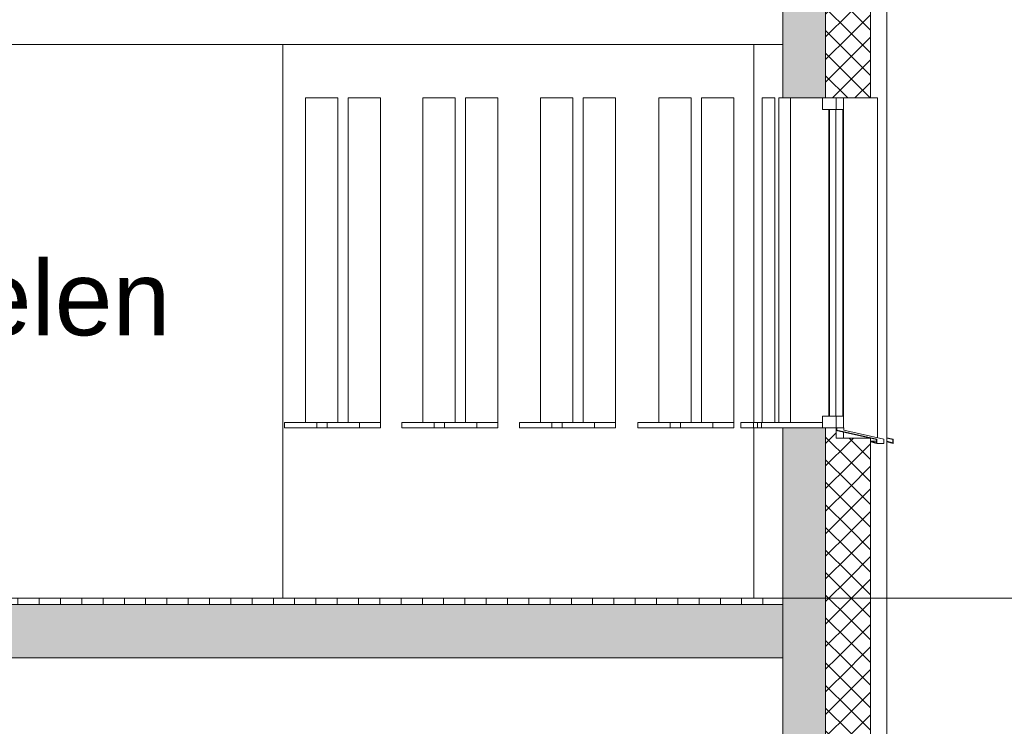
# Model space of a CAD drawing. Extents: x -138812 to 250702, y -18987 to 104055.
# Tile 167 of 193: x 106659 to 111284, y 86417 to 89736. Entities that reach past the tile are written whole.
import ezdxf

# ---------------------------------------------------------------- set-up
doc = ezdxf.new("R2010")
doc.units = 0
doc.header["$LTSCALE"] = 50
doc.linetypes.add('7 Voorgevel & doorsnede A-A$0$B0204', pattern=[1300, 1000, -100, 100, -100])
doc.layers.get('0').update_dxf_attribs({"linetype": 'CONTINUOUS'})
for name, color, linetype in [('7 Voorgevel & doorsnede A-A$0$00 Bestaand', 7, 'CONTINUOUS'), ('7 Voorgevel & doorsnede A-A$0$00 Bestaand Doorsnede-arcering', 7, 'CONTINUOUS'), ('7 Voorgevel & doorsnede A-A$0$00 Bestaand Laagscheidingslijnen', 7, 'CONTINUOUS'), ('7 Voorgevel & doorsnede A-A$0$00 Bestaand Ramen', 7, 'CONTINUOUS'), ('7 Voorgevel & doorsnede A-A$0$00 Bestaande vloeren', 7, 'CONTINUOUS'), ('7 Voorgevel & doorsnede A-A$0$00 Bestaande vloeren Doorsnede-arcering', 7, 'CONTINUOUS'), ('7 Voorgevel & doorsnede A-A$0$00 Bestaande vloeren Laagscheidingslijnen', 7, 'CONTINUOUS')]:
    doc.layers.add(name, color=color, linetype=linetype)
doc.styles.add('7 Voorgevel & doorsnede A-A$0$GENERATED_STYLE_1', font='ARIAL.TTF')
pattern_1 = [(-45, (108550.56, 1635.29), (53.033, 53.033), []), (45, (108550.56, 1635.29), (-53.033, 53.033), [])]

# ---------------------------------------------------------------- blocks, each defined once
blk = doc.blocks.new('7 Voorgevel & doorsnede A-A$0$Section Elem_282_3', base_point=(108550.6, 1635.3))
at = {"layer": '7 Voorgevel & doorsnede A-A$0$00 Bestaande vloeren', "color": 2, "linetype": 'Continuous', "lineweight": 0}
for p in [(83699.5, 14955.3), (96512.7, 14435.3)]:
    blk.add_line(p, (96512.7, 14955.3), dxfattribs=at)
blk = doc.blocks.new('7 Voorgevel & doorsnede A-A$0$Section Elem_289_3', base_point=(108550.6, 1635.3))
at = {"layer": '7 Voorgevel & doorsnede A-A$0$00 Bestaande vloeren Doorsnede-arcering', "linetype": 'Continuous', "lineweight": 0}
h = blk.add_hatch(dxfattribs=at)
h.set_pattern_fill('LIJNEN_VERT_100_0003', color=9, style=0, pattern_type=2)
h.set_pattern_definition([(90, (108550.56, 1635.29), (-100, 0), [])])
h.paths.add_polyline_path([(96512.7, 15205.3), (96512.7, 15235.3), (83899.9, 15235.3), (83899.9, 15205.3)], flags=0)
h = blk.add_hatch(dxfattribs=at)
h.set_pattern_fill('11_GEWAPEND_BETON__I_H_W_73', color=9, style=0, pattern_type=2)
h.set_pattern_definition([(0, (108550.56, 1635.29), (0, 70), [0, -70])])
h.paths.add_polyline_path([(96512.7, 14955.3), (96512.7, 15205.3), (83899.9, 15205.3), (83899.9, 14955.3)], flags=0)
at = {"layer": '7 Voorgevel & doorsnede A-A$0$00 Bestaande vloeren', "color": 2, "linetype": 'Continuous', "lineweight": 0}
for p in [(83899.9, 15235.3), (96512.7, 15205.3)]:
    blk.add_line(p, (96512.7, 15235.3), dxfattribs=at)
at = {"layer": '7 Voorgevel & doorsnede A-A$0$00 Bestaande vloeren', "color": 3, "linetype": 'Continuous', "lineweight": 0}
blk.add_line((96512.7, 14955.3), (96512.7, 15205.3), dxfattribs=at)
at = {"layer": '7 Voorgevel & doorsnede A-A$0$00 Bestaande vloeren', "color": 1, "linetype": 'Continuous', "lineweight": 0}
blk.add_line((83899.9, 14955.3), (96512.7, 14955.3), dxfattribs=at)
at = {"layer": '7 Voorgevel & doorsnede A-A$0$00 Bestaande vloeren Laagscheidingslijnen', "color": 3, "linetype": 'Continuous', "lineweight": 0}
blk.add_line((83899.9, 15205.3), (96512.7, 15205.3), dxfattribs=at)
blk.add_line((83899.9, 15205.3), (96512.7, 15205.3), dxfattribs=at)
blk = doc.blocks.new('7 Voorgevel & doorsnede A-A$0$Section Elem_390_3', base_point=(108550.6, 1635.3))
at = {"layer": '7 Voorgevel & doorsnede A-A$0$00 Bestaande vloeren', "color": 2, "linetype": 'Continuous', "lineweight": 0}
for p, q in [((96512.7, 17835.3), (96512.7, 18355.3)), ((83699.5, 17835.3), (96512.7, 17835.3))]:
    blk.add_line(p, q, dxfattribs=at)
blk = doc.blocks.new('7 Voorgevel & doorsnede A-A$0$Section Elem_397_3', base_point=(108550.6, 1635.3))
at = {"layer": '7 Voorgevel & doorsnede A-A$0$00 Bestaand', "color": 252, "linetype": 'Continuous', "lineweight": 0}
blk.add_line((94164, 15235.3), (94164, 17835.3), dxfattribs=at)
blk = doc.blocks.new('7 Voorgevel & doorsnede A-A$0$Section Elem_406_3', base_point=(108550.6, 1635.3))
at = {"layer": '7 Voorgevel & doorsnede A-A$0$00 Bestaand', "color": 252, "linetype": 'Continuous', "lineweight": 0}
for p, q in [((96375.2, 17835.3), (96375.2, 16060.3)), ((96375.2, 16035.3), (96375.2, 15235.3))]:
    blk.add_line(p, q, dxfattribs=at)
blk = doc.blocks.new('7 Voorgevel & doorsnede A-A$0$Section Elem_407_3', base_point=(108550.6, 1635.3))
at = {"layer": '7 Voorgevel & doorsnede A-A$0$00 Bestaand Ramen', "color": 252, "linetype": 'Continuous', "lineweight": 0}
for p, q in [((97000.1, 15989.2), (97030.1, 15982.3)), ((97028.1, 15980.7), (97000.1, 15987.1)), ((97000.1, 15970.3), (97000.6, 15972.3)), ((97030.1, 15962.3), (97000.1, 15970.3)), ((97000.6, 15972.3), (97028.1, 15964.9)), ((97028.1, 15964.9), (97028.1, 15980.7)), ((97030.1, 15982.3), (97030.1, 15962.3))]:
    blk.add_line(p, q, dxfattribs=at)
blk = doc.blocks.new('7 Voorgevel & doorsnede A-A$0$Section Elem_408_3', base_point=(108550.6, 1635.3))
at = {"layer": '7 Voorgevel & doorsnede A-A$0$00 Bestaand Ramen', "color": 252, "linetype": 'Continuous', "lineweight": 0}
for p, q in [((96512.7, 17585.3), (96493, 17585.3)), ((96493, 17585.3), (96493, 16060.3)), ((96393.2, 16060.3), (96412.4, 16060.3)), ((96393.2, 16035.3), (96393.2, 16060.3)), ((96393.2, 16035.3), (96412.4, 16035.3))]:
    blk.add_line(p, q, dxfattribs=at)
blk = doc.blocks.new('7 Voorgevel & doorsnede A-A$0$Section Elem_409_3', base_point=(108550.6, 1635.3))
at = {"layer": '7 Voorgevel & doorsnede A-A$0$00 Bestaand Ramen', "color": 252, "linetype": 'Continuous', "lineweight": 0}
for p, q in [((96415.3, 17585.3), (96474.2, 17585.3)), ((96415.3, 16060.3), (96415.3, 17585.3)), ((96474.2, 17585.3), (96474.2, 16060.3)), ((96315.4, 16060.3), (96374.4, 16060.3)), ((96315.4, 16035.3), (96315.4, 16060.3)), ((96374.4, 16060.3), (96393.2, 16060.3)), ((96374.4, 16035.3), (96374.4, 16060.3)), ((96315.4, 16035.3), (96374.4, 16035.3)), ((96374.4, 16035.3), (96393.2, 16035.3))]:
    blk.add_line(p, q, dxfattribs=at)
blk = doc.blocks.new('7 Voorgevel & doorsnede A-A$0$Section Elem_410_3', base_point=(108550.6, 1635.3))
at = {"layer": '7 Voorgevel & doorsnede A-A$0$00 Bestaand Ramen', "color": 252, "linetype": 'Continuous', "lineweight": 0}
for p, q in [((96281.8, 17585.3), (96129.9, 17585.3)), ((96129.9, 17585.3), (96129.9, 16060.3)), ((96281.8, 16060.3), (96281.8, 17585.3)), ((96031, 16060.3), (96183, 16060.3)), ((96031, 16035.3), (96031, 16060.3)), ((96183, 16060.3), (96281.8, 16060.3)), ((96183, 16035.3), (96183, 16060.3)), ((96281.8, 16035.3), (96281.8, 16060.3)), ((96031, 16035.3), (96183, 16035.3)), ((96183, 16035.3), (96281.8, 16035.3))]:
    blk.add_line(p, q, dxfattribs=at)
blk = doc.blocks.new('7 Voorgevel & doorsnede A-A$0$Section Elem_411_3', base_point=(108550.6, 1635.3))
at = {"layer": '7 Voorgevel & doorsnede A-A$0$00 Bestaand Ramen', "color": 252, "linetype": 'Continuous', "lineweight": 0}
for p, q in [((95929.4, 16060.3), (95929.4, 17585.3)), ((95929.4, 17585.3), (96081.3, 17585.3)), ((96081.3, 17585.3), (96081.3, 16060.3)), ((95830.5, 16060.3), (95982.5, 16060.3)), ((95830.5, 16035.3), (95830.5, 16060.3)), ((95982.5, 16060.3), (96031, 16060.3)), ((95982.5, 16035.3), (95982.5, 16060.3)), ((95830.5, 16035.3), (95982.5, 16035.3)), ((95982.5, 16035.3), (96031, 16035.3))]:
    blk.add_line(p, q, dxfattribs=at)
blk = doc.blocks.new('7 Voorgevel & doorsnede A-A$0$Section Elem_412_3', base_point=(108550.6, 1635.3))
at = {"layer": '7 Voorgevel & doorsnede A-A$0$00 Bestaand Ramen', "color": 252, "linetype": 'Continuous', "lineweight": 0}
for p, q in [((95573.9, 17585.3), (95573.9, 16060.3)), ((95725.8, 17585.3), (95573.9, 17585.3)), ((95725.8, 16060.3), (95725.8, 17585.3)), ((95475, 16060.3), (95627, 16060.3)), ((95475, 16035.3), (95475, 16060.3)), ((95627, 16060.3), (95725.8, 16060.3)), ((95627, 16035.3), (95627, 16060.3)), ((95725.8, 16035.3), (95725.8, 16060.3)), ((95475, 16035.3), (95627, 16035.3)), ((95627, 16035.3), (95725.8, 16035.3))]:
    blk.add_line(p, q, dxfattribs=at)
blk = doc.blocks.new('7 Voorgevel & doorsnede A-A$0$Section Elem_413_3', base_point=(108550.6, 1635.3))
at = {"layer": '7 Voorgevel & doorsnede A-A$0$00 Bestaand Ramen', "color": 252, "linetype": 'Continuous', "lineweight": 0}
for p, q in [((95373.4, 16060.3), (95373.4, 17585.3)), ((95373.4, 17585.3), (95525.4, 17585.3)), ((95525.4, 17585.3), (95525.4, 16060.3)), ((95274.6, 16060.3), (95426.5, 16060.3)), ((95274.6, 16035.3), (95274.6, 16060.3)), ((95426.5, 16060.3), (95475, 16060.3)), ((95426.5, 16035.3), (95426.5, 16060.3)), ((95274.6, 16035.3), (95426.5, 16035.3)), ((95426.5, 16035.3), (95475, 16035.3))]:
    blk.add_line(p, q, dxfattribs=at)
blk = doc.blocks.new('7 Voorgevel & doorsnede A-A$0$Section Elem_414_3', base_point=(108550.6, 1635.3))
at = {"layer": '7 Voorgevel & doorsnede A-A$0$00 Bestaand Ramen', "color": 252, "linetype": 'Continuous', "lineweight": 0}
for p, q in [((95021.9, 17585.3), (95021.9, 16060.3)), ((95173.9, 17585.3), (95021.9, 17585.3)), ((95173.9, 16060.3), (95173.9, 17585.3)), ((94923.1, 16060.3), (95075.1, 16060.3)), ((94923.1, 16035.3), (94923.1, 16060.3)), ((95075.1, 16060.3), (95173.9, 16060.3)), ((95075.1, 16035.3), (95075.1, 16060.3)), ((95173.9, 16035.3), (95173.9, 16060.3)), ((94923.1, 16035.3), (95075.1, 16035.3)), ((95075.1, 16035.3), (95173.9, 16035.3))]:
    blk.add_line(p, q, dxfattribs=at)
blk = doc.blocks.new('7 Voorgevel & doorsnede A-A$0$Section Elem_415_3', base_point=(108550.6, 1635.3))
at = {"layer": '7 Voorgevel & doorsnede A-A$0$00 Bestaand Ramen', "color": 252, "linetype": 'Continuous', "lineweight": 0}
for p, q in [((94821.5, 16060.3), (94821.5, 17585.3)), ((94821.5, 17585.3), (94973.5, 17585.3)), ((94973.5, 17585.3), (94973.5, 16060.3)), ((94722.7, 16060.3), (94874.6, 16060.3)), ((94722.7, 16035.3), (94722.7, 16060.3)), ((94874.6, 16060.3), (94923.1, 16060.3)), ((94874.6, 16035.3), (94874.6, 16060.3)), ((94722.7, 16035.3), (94874.6, 16035.3)), ((94874.6, 16035.3), (94923.1, 16035.3))]:
    blk.add_line(p, q, dxfattribs=at)
blk = doc.blocks.new('7 Voorgevel & doorsnede A-A$0$Section Elem_416_3', base_point=(108550.6, 1635.3))
at = {"layer": '7 Voorgevel & doorsnede A-A$0$00 Bestaand Ramen', "color": 252, "linetype": 'Continuous', "lineweight": 0}
for p, q in [((94470, 17585.3), (94470, 16060.3)), ((94622, 17585.3), (94470, 17585.3)), ((94622, 16060.3), (94622, 17585.3)), ((94523.1, 16060.3), (94371.2, 16060.3)), ((94371.2, 16035.3), (94371.2, 16060.3)), ((94622, 16060.3), (94523.1, 16060.3)), ((94523.1, 16035.3), (94523.1, 16060.3)), ((94622, 16035.3), (94622, 16060.3)), ((94523.1, 16035.3), (94371.2, 16035.3)), ((94622, 16035.3), (94523.1, 16035.3))]:
    blk.add_line(p, q, dxfattribs=at)
blk = doc.blocks.new('7 Voorgevel & doorsnede A-A$0$Section Elem_417_3', base_point=(108550.6, 1635.3))
at = {"layer": '7 Voorgevel & doorsnede A-A$0$00 Bestaand Ramen', "color": 252, "linetype": 'Continuous', "lineweight": 0}
for p, q in [((94269.5, 16060.3), (94269.5, 17585.3)), ((94269.5, 17585.3), (94421.5, 17585.3)), ((94421.5, 17585.3), (94421.5, 16060.3)), ((94170.7, 16060.3), (94322.6, 16060.3)), ((94170.7, 16035.3), (94170.7, 16060.3)), ((94322.6, 16060.3), (94371.2, 16060.3)), ((94322.6, 16035.3), (94322.6, 16060.3)), ((94170.7, 16035.3), (94322.6, 16035.3)), ((94322.6, 16035.3), (94371.2, 16035.3))]:
    blk.add_line(p, q, dxfattribs=at)
blk = doc.blocks.new('7 Voorgevel & doorsnede A-A$0$Section Elem_489_3', base_point=(108550.6, 1635.3))
at = {"layer": '7 Voorgevel & doorsnede A-A$0$00 Bestaand Doorsnede-arcering', "linetype": 'Continuous', "lineweight": 0}
for points in [[(96512.7, 14955.3), (96512.7, 14185.3), (96713.1, 14185.3), (96713.1, 14955.3)], [(96512.7, 12635.3), (96512.7, 11555.3), (96713.1, 11555.3), (96713.1, 12635.3)]]:
    blk.add_hatch(color=255, dxfattribs=at).paths.add_polyline_path(points, flags=0)
h = blk.add_hatch(dxfattribs=at)
h.set_pattern_fill('13_45GR_ISOLATIE_0003', color=255, style=0, pattern_type=2)
h.set_pattern_definition(pattern_1)
h.paths.add_polyline_path([(96713.1, 14185.3), (96763.2, 14185.3), (96823.3, 14185.3), (96823.3, 14955.3), (96713.1, 14955.3)], flags=0)
h = blk.add_hatch(dxfattribs=at)
h.set_pattern_fill('13_45GR_ISOLATIE_0003', color=255, style=0, pattern_type=2)
h.set_pattern_definition(pattern_1)
h.paths.add_polyline_path([(96823.3, 14185.3), (96923.6, 14185.3), (96923.6, 14955.3), (96823.3, 14955.3)], flags=0)
h = blk.add_hatch(dxfattribs=at)
h.set_pattern_fill('13_45GR_ISOLATIE_0003', color=255, style=0, pattern_type=2)
h.set_pattern_definition(pattern_1)
h.paths.add_polyline_path([(96713.1, 11555.3), (96823.3, 11555.3), (96823.3, 12587.1), (96763.2, 12587.1), (96763.2, 12635.3), (96713.1, 12635.3)], flags=0)
h = blk.add_hatch(dxfattribs=at)
h.set_pattern_fill('13_45GR_ISOLATIE_0003', color=255, style=0, pattern_type=2)
h.set_pattern_definition(pattern_1)
h.paths.add_polyline_path([(96823.3, 11555.3), (96923.6, 11555.3), (96923.6, 12587.1), (96823.3, 12587.1)], flags=0)
at = {"layer": '7 Voorgevel & doorsnede A-A$0$00 Bestaand', "color": 2, "linetype": 'Continuous', "lineweight": 0}
for p, q in [((96512.7, 14185.3), (96512.7, 14955.3)), ((96923.6, 14185.3), (96923.6, 14955.3)), ((96512.7, 14185.3), (96713.1, 14185.3)), ((96713.1, 14185.3), (96763.2, 14185.3)), ((96763.2, 14185.3), (96823.3, 14185.3)), ((96823.3, 14185.3), (96923.6, 14185.3)), ((96512.7, 11555.3), (96512.7, 12635.3)), ((96512.7, 12635.3), (96713.1, 12635.3)), ((96713.1, 12635.3), (96763.2, 12635.3)), ((96763.2, 12587.1), (96763.2, 12635.3)), ((96763.2, 12587.1), (96823.3, 12587.1)), ((96823.3, 12587.1), (96923.6, 12587.1)), ((96923.6, 11555.3), (96923.6, 12587.1))]:
    blk.add_line(p, q, dxfattribs=at)
at = {"layer": '7 Voorgevel & doorsnede A-A$0$00 Bestaand', "color": 1, "linetype": 'Continuous', "lineweight": 0}
for p, q in [((97000.1, 14955.3), (97000.1, 11555.3)), ((96956.6, 12589.1), (96956.6, 14185.3)), ((96797, 12587.1), (96797, 12616))]:
    blk.add_line(p, q, dxfattribs=at)
at = {"layer": '7 Voorgevel & doorsnede A-A$0$00 Bestaand Laagscheidingslijnen', "color": 2, "linetype": 'Continuous', "lineweight": 0}
for p, q in [((96713.1, 14185.3), (96713.1, 14955.3)), ((96713.1, 14185.3), (96713.1, 14955.3)), ((96713.1, 11555.3), (96713.1, 12635.3)), ((96713.1, 11555.3), (96713.1, 12635.3))]:
    blk.add_line(p, q, dxfattribs=at)
blk = doc.blocks.new('7 Voorgevel & doorsnede A-A$0$Section Elem_491_3', base_point=(108550.6, 1635.3))
at = {"layer": '7 Voorgevel & doorsnede A-A$0$00 Bestaand Doorsnede-arcering', "linetype": 'Continuous', "lineweight": 0}
for points in [[(96512.7, 18635.3), (96512.7, 17585.3), (96713.1, 17585.3), (96713.1, 18635.3)], [(96512.7, 16035.3), (96512.7, 14955.3), (96713.1, 14955.3), (96713.1, 16035.3)]]:
    blk.add_hatch(color=255, dxfattribs=at).paths.add_polyline_path(points, flags=0)
h = blk.add_hatch(dxfattribs=at)
h.set_pattern_fill('13_45GR_ISOLATIE_0003', color=255, style=0, pattern_type=2)
h.set_pattern_definition(pattern_1)
h.paths.add_polyline_path([(96713.1, 17585.3), (96763.2, 17585.3), (96823.3, 17585.3), (96823.3, 18635.3), (96713.1, 18635.3)], flags=0)
h = blk.add_hatch(dxfattribs=at)
h.set_pattern_fill('13_45GR_ISOLATIE_0003', color=255, style=0, pattern_type=2)
h.set_pattern_definition(pattern_1)
h.paths.add_polyline_path([(96823.3, 17585.3), (96923.6, 17585.3), (96923.6, 18635.3), (96823.3, 18635.3)], flags=0)
h = blk.add_hatch(dxfattribs=at)
h.set_pattern_fill('13_45GR_ISOLATIE_0003', color=255, style=0, pattern_type=2)
h.set_pattern_definition(pattern_1)
h.paths.add_polyline_path([(96713.1, 14955.3), (96823.3, 14955.3), (96823.3, 15987.1), (96763.2, 15987.1), (96763.2, 16035.3), (96713.1, 16035.3)], flags=0)
h = blk.add_hatch(dxfattribs=at)
h.set_pattern_fill('13_45GR_ISOLATIE_0003', color=255, style=0, pattern_type=2)
h.set_pattern_definition(pattern_1)
h.paths.add_polyline_path([(96823.3, 14955.3), (96923.6, 14955.3), (96923.6, 15987.1), (96823.3, 15987.1)], flags=0)
at = {"layer": '7 Voorgevel & doorsnede A-A$0$00 Bestaand', "color": 2, "linetype": 'Continuous', "lineweight": 0}
for p, q in [((96512.7, 17585.3), (96512.7, 18635.3)), ((96923.6, 17585.3), (96923.6, 18635.3)), ((96512.7, 17585.3), (96713.1, 17585.3)), ((96713.1, 17585.3), (96763.2, 17585.3)), ((96763.2, 17585.3), (96823.3, 17585.3)), ((96823.3, 17585.3), (96923.6, 17585.3)), ((96512.7, 14955.3), (96512.7, 16035.3)), ((96512.7, 16035.3), (96713.1, 16035.3)), ((96713.1, 16035.3), (96763.2, 16035.3)), ((96763.2, 15987.1), (96763.2, 16035.3)), ((96763.2, 15987.1), (96823.3, 15987.1)), ((96823.3, 15987.1), (96923.6, 15987.1)), ((96923.6, 14955.3), (96923.6, 15987.1))]:
    blk.add_line(p, q, dxfattribs=at)
at = {"layer": '7 Voorgevel & doorsnede A-A$0$00 Bestaand', "color": 1, "linetype": 'Continuous', "lineweight": 0}
for p, q in [((97000.1, 18635.3), (97000.1, 14955.3)), ((96956.6, 15989.2), (96956.6, 17585.3)), ((96797, 15987.1), (96797, 16016))]:
    blk.add_line(p, q, dxfattribs=at)
at = {"layer": '7 Voorgevel & doorsnede A-A$0$00 Bestaand Laagscheidingslijnen', "color": 2, "linetype": 'Continuous', "lineweight": 0}
for p, q in [((96713.1, 17585.3), (96713.1, 18635.3)), ((96713.1, 17585.3), (96713.1, 18635.3)), ((96713.1, 14955.3), (96713.1, 16035.3)), ((96713.1, 14955.3), (96713.1, 16035.3))]:
    blk.add_line(p, q, dxfattribs=at)
blk = doc.blocks.new('7 Voorgevel & doorsnede A-A$0$Section Elem_492_3', base_point=(108550.6, 1635.3))
at = {"layer": '7 Voorgevel & doorsnede A-A$0$00 Bestaand Ramen', "color": 1, "linetype": 'Continuous', "lineweight": 0}
for p, q in [((96547.5, 16060.3), (96547.5, 17585.3)), ((96698.1, 17585.3), (96763.2, 17585.3)), ((96698.1, 17557.8), (96698.1, 17585.3)), ((96763.2, 17557.8), (96763.2, 17585.3)), ((96797, 17585.3), (96797, 16035.3)), ((96956.6, 17585.3), (96923.6, 17585.3)), ((96698.1, 17530.3), (96698.1, 17557.8)), ((96763.2, 17530.3), (96763.2, 17557.8)), ((96698.1, 17530.3), (96763.2, 17530.3)), ((96728.5, 16090.3), (96728.5, 17530.3)), ((96729.6, 17530.3), (96730.6, 17530.3)), ((96729.6, 16090.3), (96729.6, 17530.3)), ((96730.6, 16090.3), (96730.6, 17530.3)), ((96760.9, 17530.3), (96760.9, 16090.3)), ((96793.4, 17530.3), (96763.2, 17530.3)), ((96793.4, 16090.3), (96793.4, 17530.3)), ((96412.4, 16060.3), (96698.1, 16060.3)), ((96412.4, 16035.3), (96412.4, 16060.3)), ((96698.1, 16090.3), (96763.2, 16090.3)), ((96698.1, 16062.8), (96698.1, 16090.3)), ((96698.1, 16035.3), (96698.1, 16062.8)), ((96698.1, 16035.3), (96698.1, 16060.3)), ((96729.6, 16090.3), (96730.6, 16090.3)), ((96763.2, 16090.3), (96793.4, 16090.3)), ((96763.2, 16062.8), (96763.2, 16090.3)), ((96763.2, 16035.3), (96763.2, 16062.8)), ((96412.4, 16035.3), (96698.1, 16035.3)), ((96698.1, 16035.3), (96763.2, 16035.3)), ((96763.2, 16035.3), (96765.2, 16035.3)), ((96763.2, 16023.7), (96763.2, 16035.3)), ((96951.6, 15980.7), (96763.2, 16023.7)), ((96799, 16035.3), (96765.2, 16035.3)), ((96765.2, 16025.3), (96765.2, 16035.3)), ((96953.6, 15982.3), (96765.2, 16025.3)), ((96799, 16035.3), (96799, 16025.3)), ((96799, 16025.3), (96986.6, 15982.3)), ((96923.6, 15970.3), (96924.1, 15972.3)), ((96953.6, 15962.3), (96923.6, 15970.3)), ((96951.6, 15972.3), (96924.1, 15972.3)), ((96951.6, 15964.9), (96924.1, 15972.3)), ((96951.6, 15964.9), (96951.6, 15980.7)), ((96953.6, 15962.3), (96953.6, 15982.3)), ((96986.6, 15962.3), (96953.6, 15962.3)), ((96986.6, 15982.3), (96986.6, 15962.3))]:
    blk.add_line(p, q, dxfattribs=at)
blk = doc.blocks.new('7 Voorgevel & doorsnede A-A$0$A DOORSNEDE A-A_STORY_MARKER', base_point=(108550.6, 1635.3))
at = {"color": 9, "linetype": '7 Voorgevel & doorsnede A-A$0$B0204', "lineweight": 0}
blk.add_line((68885.1, 15235.3), (99506.2, 15235.3), dxfattribs=at)

msp = doc.modelspace()

# ---------------------------------------------------------------- block references
at = {"linetype": 'Continuous', "lineweight": 0}
msp.add_blockref('7 Voorgevel & doorsnede A-A$0$A DOORSNEDE A-A_STORY_MARKER', (122282.53701, 73419.01573), dxfattribs=at)
at = {"layer": '7 Voorgevel & doorsnede A-A$0$00 Bestaand', "color": 9, "lineweight": 0}
for name in ['7 Voorgevel & doorsnede A-A$0$Section Elem_491_3', '7 Voorgevel & doorsnede A-A$0$Section Elem_397_3', '7 Voorgevel & doorsnede A-A$0$Section Elem_406_3', '7 Voorgevel & doorsnede A-A$0$Section Elem_489_3']:
    msp.add_blockref(name, (122282.53701, 73419.01573), dxfattribs=at)
at = {"layer": '7 Voorgevel & doorsnede A-A$0$00 Bestaand Ramen', "color": 9, "lineweight": 0}
for name in ['7 Voorgevel & doorsnede A-A$0$Section Elem_417_3', '7 Voorgevel & doorsnede A-A$0$Section Elem_416_3', '7 Voorgevel & doorsnede A-A$0$Section Elem_415_3', '7 Voorgevel & doorsnede A-A$0$Section Elem_414_3', '7 Voorgevel & doorsnede A-A$0$Section Elem_413_3', '7 Voorgevel & doorsnede A-A$0$Section Elem_412_3', '7 Voorgevel & doorsnede A-A$0$Section Elem_411_3', '7 Voorgevel & doorsnede A-A$0$Section Elem_410_3', '7 Voorgevel & doorsnede A-A$0$Section Elem_409_3', '7 Voorgevel & doorsnede A-A$0$Section Elem_408_3', '7 Voorgevel & doorsnede A-A$0$Section Elem_492_3', '7 Voorgevel & doorsnede A-A$0$Section Elem_407_3']:
    msp.add_blockref(name, (122282.53701, 73419.01573), dxfattribs=at)
at = {"layer": '7 Voorgevel & doorsnede A-A$0$00 Bestaande vloeren', "color": 9, "lineweight": 0}
for name in ['7 Voorgevel & doorsnede A-A$0$Section Elem_390_3', '7 Voorgevel & doorsnede A-A$0$Section Elem_289_3', '7 Voorgevel & doorsnede A-A$0$Section Elem_282_3']:
    msp.add_blockref(name, (122282.53701, 73419.01573), dxfattribs=at)

# ---------------------------------------------------------------- texts
at = {"color": 252, "linetype": 'Continuous', "lineweight": 0, "insert": (100653.4482, 88148.21599), "char_height": 350, "attachment_point": 7, "style": '7 Voorgevel & doorsnede A-A$0$GENERATED_STYLE_1'}
msp.add_mtext('{4e verdieping nader in te delen}', dxfattribs=at)

doc.saveas('drawing.dxf')
